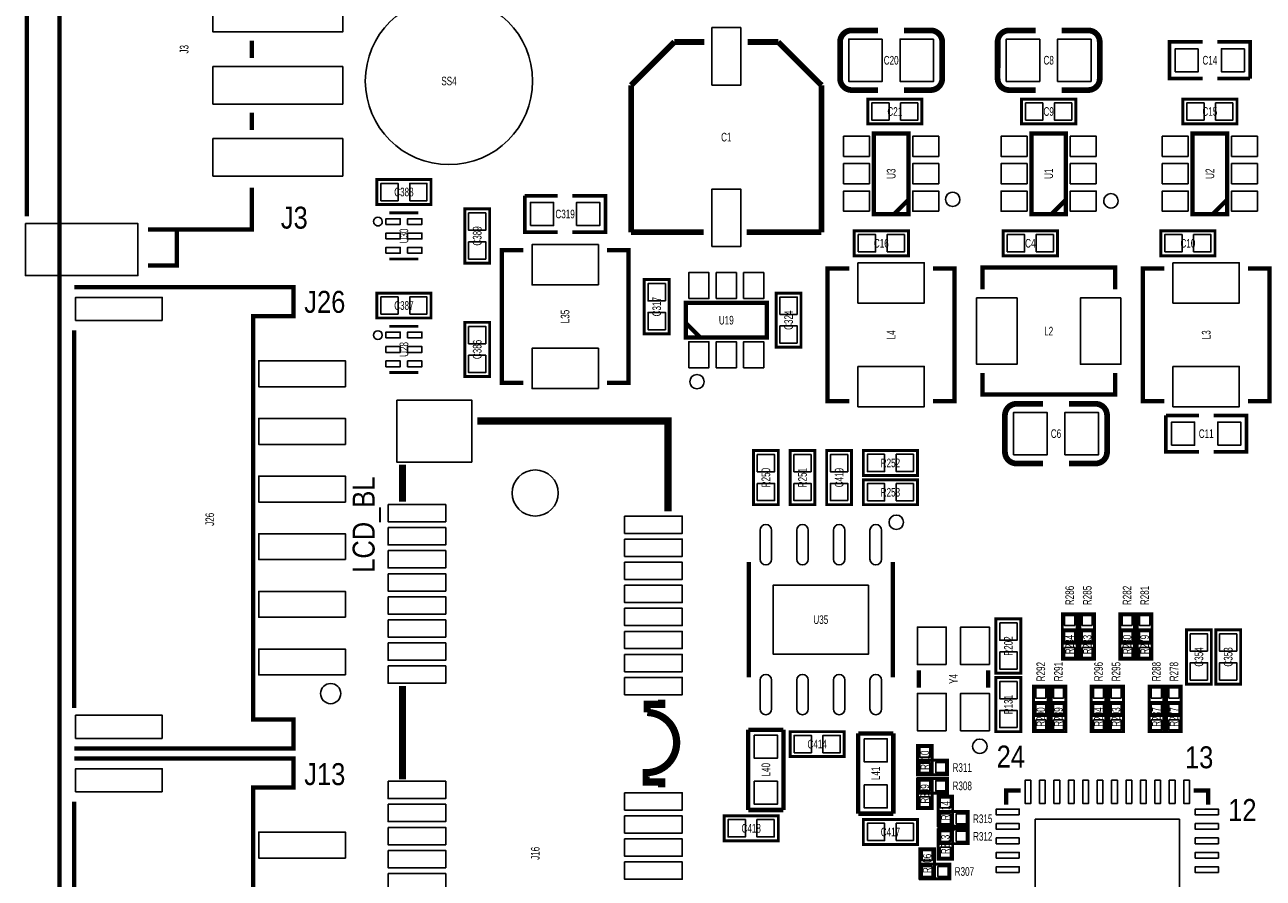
# Model space of a CAD drawing. Extents: x -1 to 127, y -8 to 79.
# Tile 2 of 14: x -1 to 42, y 25 to 55. Entities that reach past the tile are written whole.
import ezdxf
from ezdxf.enums import TextEntityAlignment as Align

# ---------------------------------------------------------------- set-up
doc = ezdxf.new("R2010")
doc.units = 0
for name, color, linetype in [('BG_OUTLINE', 12, 'CONTINUOUS'), ('BG_SILKSCREEN_TOP', 7, 'CONTINUOUS'), ('PG_SILKSCREEN_TOP', 7, 'CONTINUOUS'), ('PIN_TOP', 92, 'CONTINUOUS'), ('RD_SILKSCREEN_TOP', 7, 'CONTINUOUS')]:
    doc.layers.add(name, color=color, linetype=linetype)

msp = doc.modelspace()

# ---------------------------------------------------------------- linework, layer by layer
at = {"layer": 'BG_OUTLINE', "const_width": 0.1524}
msp.add_lwpolyline([(125.000004, 0), (125.000004, -2.999994), (126.500001, -2.999994), (126.500001, -6.499987, -0.414214), (125.000004, -7.999984), (1.499997, -7.999984, -0.414214), (0, -6.499987), (0, -2.999994), (1.499997, -2.999994), (1.499997, 0, -0.414212), (0, 1.499997), (0, 68.49999, -0.414216), (1.499997, 70.000012), (43.999988, 70.000012), (43.999988, 60.949992), (58.000011, 60.949992), (58.000011, 70.000012), (125.000004, 70.000012, -0.414216), (126.500001, 68.49999), (126.500001, 1.499997, -0.414212), (125.000004, 0), (1.499997, 0)], format="xyb", dxfattribs=at)
at = {"layer": 'BG_OUTLINE'}
msp.add_lwpolyline([(125.000004, 0, 0.414212), (126.500001, 1.499997), (126.500001, 68.49999, 0.414216), (125.000004, 70.000012), (58.000011, 70.000012), (58.000011, 60.949992), (43.999988, 60.949992), (43.999988, 70.000012), (1.499997, 70.000012, 0.414216), (0, 68.49999), (0, 1.499997, 0.414212), (1.499997, 0)], format="xyb", close=True, dxfattribs=at)
at = {"layer": 'BG_SILKSCREEN_TOP', "const_width": 0.249911}
for points in [[(21.08929, 38.077394), (21.08929, 41.208198), (14.478711, 41.208198)], [(21.089595, 38.076911), (21.089595, 41.208198), (14.478711, 41.208198)], [(11.889511, 39.694891), (11.889511, 38.402514)], [(11.889511, 39.694612), (11.889511, 38.402311)], [(11.889511, 32.011391), (11.889511, 28.780511)], [(11.889511, 32.011112), (11.889511, 28.780308)]]:
    msp.add_lwpolyline(points, dxfattribs=at)
for points in [[(20.876006, 31.533897), (20.876006, 31.373597), (20.371994, 31.373597), (20.371994, 31.09501, -0.98891), (20.348194, 29.007791), (20.336205, 29.007791), (20.336205, 28.68201), (20.86991, 28.68201), (20.86991, 28.498292)], [(20.876006, 31.533592), (20.876006, 31.373597), (20.371994, 31.373597), (20.371994, 31.094705, -0.989926), (20.348397, 29.007613), (20.33651, 29.007613), (20.33651, 28.681705), (20.86991, 28.681705), (20.86991, 28.498114)]]:
    msp.add_lwpolyline(points, format="xyb", dxfattribs=at)
at = {"layer": 'PG_SILKSCREEN_TOP'}
for points, const_width in [([(-1.130808, 48.302012), (-1.130808, 59.901988)], 0.150012), ([(30.199076, 54.75605), (29.279088, 54.75605)], 0.199898), ([(35.660076, 54.75605), (34.740088, 54.75605)], 0.199898), ([(6.669202, 54.401999), (6.669202, 53.802001)], 0.150012), ([(21.313902, 54.353993), (19.814007, 52.854098)], 0.199898), ([(22.352, 54.353993), (21.313902, 54.353993)], 0.199898), ([(24.914098, 54.353993), (23.8506, 54.353993)], 0.199898), ([(26.413993, 52.854098), (24.914098, 54.353993)], 0.199898), ([(39.624, 53.086), (38.481, 53.086), (38.481, 54.356), (39.624, 54.356)], 0.127), ([(40.132, 54.356), (41.275, 54.356), (41.275, 53.086)], 0.127), ([(19.814007, 52.854098), (19.814007, 47.754007)], 0.199898), ([(26.413993, 47.754007), (26.413993, 52.854098)], 0.199898), ([(41.275, 53.086), (40.132, 53.086)], 0.127), ([(27.458924, 52.68595), (28.378912, 52.68595)], 0.199898), ([(29.8958, 51.5112), (28.0162, 51.5112), (28.0162, 52.3748), (29.8958, 52.3748), (29.8958, 51.5112)], 0.1016), ([(32.919924, 52.68595), (33.839912, 52.68595)], 0.199898), ([(35.2298, 51.5112), (33.3502, 51.5112), (33.3502, 52.3748), (35.2298, 52.3748), (35.2298, 51.5112)], 0.1016), ([(40.8178, 51.5112), (38.9382, 51.5112), (38.9382, 52.3748), (40.8178, 52.3748), (40.8178, 51.5112)], 0.1016), ([(6.669202, 51.902004), (6.669202, 51.302006)], 0.150012), ([(28.229001, 48.384003), (29.428999, 48.384003), (29.428999, 51.183997), (28.229001, 51.183997), (28.229001, 48.384003)], 0.150012), ([(33.690001, 48.384003), (34.889999, 48.384003), (34.889999, 51.183997), (33.690001, 51.183997), (33.690001, 48.384003)], 0.150012), ([(39.278001, 48.384003), (40.477999, 48.384003), (40.477999, 51.183997), (39.278001, 51.183997), (39.278001, 48.384003)], 0.150012), ([(6.669202, 49.30201), (6.669202, 47.852), (3.069209, 47.852)], 0.150012), ([(10.9982, 49.5808), (12.8778, 49.5808), (12.8778, 48.7172), (10.9982, 48.7172), (10.9982, 49.5808)], 0.1016), ([(17.272, 47.752), (16.129, 47.752), (16.129, 49.022)], 0.127), ([(16.129, 49.022), (17.272, 49.022)], 0.127), ([(17.78, 49.022), (18.923, 49.022), (18.923, 47.752), (17.78, 47.752)], 0.127), ([(28.929, 48.384003), (29.428999, 48.884002)], 0.150012), ([(34.39, 48.384003), (34.889999, 48.884002)], 0.150012), ([(39.978, 48.384003), (40.477999, 48.884002)], 0.150012), ([(14.9098, 48.5648), (14.9098, 46.6852), (14.0462, 46.6852), (14.0462, 48.5648), (14.9098, 48.5648)], 0.1016), ([(12.437999, 48.424998), (11.438001, 48.424998)], 0.1), ([(3.069209, 46.60199), (4.069207, 46.60199), (4.069207, 47.802013)], 0.150012), ([(19.814007, 47.754007), (22.3266, 47.754007)], 0.199898), ([(23.8252, 47.754007), (26.413993, 47.754007)], 0.199898), ([(27.549399, 47.8028), (29.428999, 47.8028), (29.428999, 46.9392), (27.549399, 46.9392), (27.549399, 47.8028)], 0.1016), ([(32.7152, 47.8028), (34.5948, 47.8028), (34.5948, 46.9392), (32.7152, 46.9392), (32.7152, 47.8028)], 0.1016), ([(38.1762, 47.8028), (40.0558, 47.8028), (40.0558, 46.9392), (38.1762, 46.9392), (38.1762, 47.8028)], 0.1016), ([(12.437999, 46.825002), (11.438001, 46.825002)], 0.1), ([(16.078479, 47.128506), (15.328494, 47.128506), (15.328494, 42.528515), (16.078479, 42.528515)], 0.150012), ([(18.978499, 42.528515), (19.728485, 42.528515), (19.728485, 47.128506), (18.978499, 47.128506)], 0.150012), ([(27.376501, 46.498485), (26.626515, 46.498485), (26.626515, 41.898494), (27.376501, 41.898494)], 0.150012), ([(30.276521, 41.898494), (31.026506, 41.898494), (31.026506, 46.498485), (30.276521, 46.498485)], 0.150012), ([(36.592485, 45.775499), (36.592485, 46.525485), (31.992494, 46.525485), (31.992494, 45.775499)], 0.150012), ([(38.298501, 46.498485), (37.548515, 46.498485), (37.548515, 41.898494), (38.298501, 41.898494)], 0.150012), ([(41.198521, 41.898494), (41.948506, 41.898494), (41.948506, 46.498485), (41.198521, 46.498485)], 0.150012), ([(20.2692, 44.231001), (20.2692, 46.110601), (21.1328, 46.110601), (21.1328, 44.231001), (20.2692, 44.231001)], 0.1016), ([(0.508, 29.845991), (8.107985, 29.845991), (8.107985, 30.845989), (6.707988, 30.845989), (6.707988, 44.846011), (8.107985, 44.846011), (8.107985, 45.846009), (0.508, 45.846009)], 0.150012), ([(10.9982, 45.6438), (12.8778, 45.6438), (12.8778, 44.7802), (10.9982, 44.7802), (10.9982, 45.6438)], 0.1016), ([(24.8412, 43.7642), (24.8412, 45.6438), (25.7048, 45.6438), (25.7048, 43.7642), (24.8412, 43.7642)], 0.1016), ([(21.714003, 45.303999), (21.714003, 44.104001), (24.513997, 44.104001), (24.513997, 45.303999), (21.714003, 45.303999)], 0.150012), ([(14.9098, 44.6278), (14.9098, 42.7482), (14.0462, 42.7482), (14.0462, 44.6278), (14.9098, 44.6278)], 0.1016), ([(21.714003, 44.604), (22.214002, 44.104001)], 0.150012), ([(0.508, 31.245988), (0.508, 44.346012)], 0.150012), ([(12.437999, 44.487998), (11.438001, 44.487998)], 0.1), ([(12.437999, 42.888002), (11.438001, 42.888002)], 0.1), ([(31.992494, 42.875479), (31.992494, 42.125494), (36.592485, 42.125494), (36.592485, 42.875479)], 0.150012), ([(35.914076, 41.80205), (34.994088, 41.80205)], 0.199898), ([(21.089493, 38.077115), (21.089493, 41.208198), (14.478813, 41.208198)], 0.250012), ([(39.497, 40.132), (38.354, 40.132), (38.354, 41.402)], 0.127), ([(38.354, 41.402), (39.497, 41.402)], 0.127), ([(40.005, 41.402), (41.148, 41.402), (41.148, 40.132), (40.005, 40.132)], 0.127), ([(24.9174, 40.1828), (24.9174, 38.3032), (24.0538, 38.3032), (24.0538, 40.1828), (24.9174, 40.1828)], 0.1016), ([(26.1874, 40.1828), (26.1874, 38.3032), (25.3238, 38.3032), (25.3238, 40.1828), (26.1874, 40.1828)], 0.1016), ([(26.5938, 38.3032), (26.5938, 40.1828), (27.4574, 40.1828), (27.4574, 38.3032), (26.5938, 38.3032)], 0.1016), ([(29.7434, 39.3192), (27.8638, 39.3192), (27.8638, 40.1828), (29.7434, 40.1828), (29.7434, 39.3192)], 0.1016), ([(11.889511, 39.694714), (11.889511, 38.402412)], 0.250012), ([(33.173924, 39.73195), (34.093912, 39.73195)], 0.199898), ([(27.8638, 39.1668), (29.7434, 39.1668), (29.7434, 38.3032), (27.8638, 38.3032), (27.8638, 39.1668)], 0.1016), ([(23.890605, 32.315404), (23.890605, 36.315396)], 0.150012), ([(28.890595, 32.315404), (28.890595, 36.315396)], 0.150012), ([(33.3248, 34.3408), (33.3248, 32.4612), (32.4612, 32.4612), (32.4612, 34.3408), (33.3248, 34.3408)], 0.1016), ([(35.271177, 33.5026), (35.271177, 34.5186), (34.763177, 34.5186), (34.763177, 33.5026), (35.271177, 33.5026)], 0.1016), ([(35.880777, 33.5026), (35.880777, 34.5186), (35.372777, 34.5186), (35.372777, 33.5026), (35.880777, 33.5026)], 0.1016), ([(37.2618, 33.5026), (37.2618, 34.5186), (36.7538, 34.5186), (36.7538, 33.5026), (37.2618, 33.5026)], 0.1016), ([(37.8714, 33.5026), (37.8714, 34.5186), (37.3634, 34.5186), (37.3634, 33.5026), (37.8714, 33.5026)], 0.1016), ([(34.763177, 33.9598), (34.763177, 32.9438), (35.271177, 32.9438), (35.271177, 33.9598), (34.763177, 33.9598)], 0.1016), ([(35.372777, 33.9598), (35.372777, 32.9438), (35.880777, 32.9438), (35.880777, 33.9598), (35.372777, 33.9598)], 0.1016), ([(36.7538, 33.9598), (36.7538, 32.9438), (37.2618, 32.9438), (37.2618, 33.9598), (36.7538, 33.9598)], 0.1016), ([(37.3634, 33.9598), (37.3634, 32.9438), (37.8714, 32.9438), (37.8714, 33.9598), (37.3634, 33.9598)], 0.1016), ([(39.0652, 32.0802), (39.0652, 33.9598), (39.9288, 33.9598), (39.9288, 32.0802), (39.0652, 32.0802)], 0.1016), ([(40.0812, 32.0802), (40.0812, 33.9598), (40.9448, 33.9598), (40.9448, 32.0802), (40.0812, 32.0802)], 0.1016), ([(29.788002, 31.958001), (29.788002, 32.557999)], 0.150012), ([(32.187998, 31.958001), (32.187998, 32.557999)], 0.150012), ([(32.4612, 30.4292), (32.4612, 32.3088), (33.3248, 32.3088), (33.3248, 30.4292), (32.4612, 30.4292)], 0.1016), ([(11.889511, 32.011315), (11.889511, 28.78041)], 0.250012), ([(34.271179, 30.988), (34.271179, 32.004), (33.763179, 32.004), (33.763179, 30.988), (34.271179, 30.988)], 0.1016), ([(34.880779, 30.988), (34.880779, 32.004), (34.372779, 32.004), (34.372779, 30.988), (34.880779, 30.988)], 0.1016), ([(36.2712, 30.988), (36.2712, 32.004), (35.7632, 32.004), (35.7632, 30.988), (36.2712, 30.988)], 0.1016), ([(36.8808, 30.988), (36.8808, 32.004), (36.3728, 32.004), (36.3728, 30.988), (36.8808, 30.988)], 0.1016), ([(38.2778, 30.988), (38.2778, 32.004), (37.7698, 32.004), (37.7698, 30.988), (38.2778, 30.988)], 0.1016), ([(38.8874, 30.988), (38.8874, 32.004), (38.3794, 32.004), (38.3794, 30.988), (38.8874, 30.988)], 0.1016), ([(33.763179, 31.4452), (33.763179, 30.4292), (34.271179, 30.4292), (34.271179, 31.4452), (33.763179, 31.4452)], 0.1016), ([(34.372779, 31.4452), (34.372779, 30.4292), (34.880779, 30.4292), (34.880779, 31.4452), (34.372779, 31.4452)], 0.1016), ([(35.7632, 31.4452), (35.7632, 30.4292), (36.2712, 30.4292), (36.2712, 31.4452), (35.7632, 31.4452)], 0.1016), ([(36.3728, 31.4452), (36.3728, 30.4292), (36.8808, 30.4292), (36.8808, 31.4452), (36.3728, 31.4452)], 0.1016), ([(37.7698, 31.4452), (37.7698, 30.4292), (38.2778, 30.4292), (38.2778, 31.4452), (37.7698, 31.4452)], 0.1016), ([(38.3794, 31.4452), (38.3794, 30.4292), (38.8874, 30.4292), (38.8874, 31.4452), (38.3794, 31.4452)], 0.1016), ([(23.876, 27.7114), (23.876, 30.4927)], 0.1524), ([(23.876, 30.4927), (25.0952, 30.4927)], 0.1524), ([(25.0952, 30.4927), (25.0952, 27.7114)], 0.1524), ([(25.3238, 30.4292), (27.2034, 30.4292), (27.2034, 29.5656), (25.3238, 29.5656), (25.3238, 30.4292)], 0.1016), ([(27.686, 27.5844), (27.686, 30.3657)], 0.1524), ([(27.686, 30.3657), (28.9052, 30.3657)], 0.1524), ([(28.9052, 30.3657), (28.9052, 27.5844)], 0.1524), ([(29.7434, 29.9466), (29.7434, 28.9306), (30.2514, 28.9306), (30.2514, 29.9466), (29.7434, 29.9466)], 0.1016), ([(0.508, 17.495114), (8.107985, 17.495114), (8.107985, 18.495112), (6.707988, 18.495112), (6.707988, 28.495117), (8.107985, 28.495117), (8.107985, 29.495115), (0.508, 29.495115)], 0.150012), ([(30.7848, 29.4386), (29.7688, 29.4386), (29.7688, 28.9306), (30.7848, 28.9306), (30.7848, 29.4386)], 0.1016), ([(30.2514, 27.7622), (30.2514, 28.7782), (29.7434, 28.7782), (29.7434, 27.7622), (30.2514, 27.7622)], 0.1016), ([(30.7848, 28.8036), (29.7688, 28.8036), (29.7688, 28.2956), (30.7848, 28.2956), (30.7848, 28.8036)], 0.1016), ([(32.822007, 27.891994), (32.822007, 28.391993), (33.322006, 28.391993)], 0.150012), ([(39.821993, 27.891994), (39.821993, 28.391993), (39.321994, 28.391993)], 0.150012), ([(0.508, 18.895111), (0.508, 27.995118)], 0.150012), ([(30.4546, 28.194), (30.4546, 27.178), (30.9626, 27.178), (30.9626, 28.194), (30.4546, 28.194)], 0.1016), ([(24.9174, 26.6446), (23.0378, 26.6446), (23.0378, 27.5082), (24.9174, 27.5082), (24.9174, 26.6446)], 0.1016), ([(25.0952, 27.7114), (23.876, 27.7114)], 0.1524), ([(28.9052, 27.5844), (27.686, 27.5844)], 0.1524), ([(31.496, 27.6606), (30.48, 27.6606), (30.48, 27.1526), (31.496, 27.1526), (31.496, 27.6606)], 0.1016), ([(27.8638, 27.3812), (29.7434, 27.3812), (29.7434, 26.5176), (27.8638, 26.5176), (27.8638, 27.3812)], 0.1016), ([(30.9626, 26.0096), (30.9626, 27.0256), (30.4546, 27.0256), (30.4546, 26.0096), (30.9626, 26.0096)], 0.1016), ([(31.496, 27.051), (30.48, 27.051), (30.48, 26.543), (31.496, 26.543), (31.496, 27.051)], 0.1016), ([(29.8196, 26.3652), (29.8196, 25.3492), (30.3276, 25.3492), (30.3276, 26.3652), (29.8196, 26.3652)], 0.1016), ([(30.861, 25.8318), (29.845, 25.8318), (29.845, 25.3238), (30.861, 25.3238), (30.861, 25.8318)], 0.1016)]:
    msp.add_lwpolyline(points, dxfattribs=dict(at, const_width=const_width))
for points, const_width in [([(28.378912, 54.75605), (27.458924, 54.75605, 0.4144), (27.059128, 54.356)], 0.199898), ([(30.599126, 53.086), (30.599126, 54.356, 0.414214), (30.199076, 54.75605)], 0.199898), ([(33.839912, 54.75605), (32.919924, 54.75605, 0.4144), (32.520128, 54.356)], 0.199898), ([(36.060126, 53.086), (36.060126, 54.356, 0.414214), (35.660076, 54.75605)], 0.199898), ([(27.059128, 54.356), (27.058874, 53.086, 0.414214), (27.458924, 52.68595)], 0.199898), ([(32.520128, 54.356), (32.519874, 53.086, 0.414214), (32.919924, 52.68595)], 0.199898), ([(29.279088, 52.68595), (30.199076, 52.68595, 0.414214), (30.599126, 53.086)], 0.199898), ([(34.740088, 52.68595), (35.660076, 52.68595, 0.414214), (36.060126, 53.086)], 0.199898), ([(34.093912, 41.80205), (33.173924, 41.80205, 0.414214), (32.773874, 41.402)], 0.199898), ([(36.313872, 40.132), (36.314126, 41.402, 0.414214), (35.914076, 41.80205)], 0.199898), ([(32.773874, 41.402), (32.773874, 40.132, 0.414214), (33.173924, 39.73195)], 0.199898), ([(34.994088, 39.73195), (35.914076, 39.73195, 0.4144), (36.313872, 40.132)], 0.199898), ([(20.876006, 31.533694), (20.876006, 31.373597), (20.372095, 31.373597), (20.372095, 31.094909, -0.988668), (20.348296, 29.007791), (20.336408, 29.007791), (20.336408, 28.681909), (20.870012, 28.681909), (20.870012, 28.498114)], 0.250012)]:
    msp.add_lwpolyline(points, format="xyb", dxfattribs=dict(at, const_width=const_width))
for points in [[(31.212612, 48.895, 1), (30.712592, 48.895002, 1)], [(36.699012, 48.8442, 1), (36.198992, 48.844202, 1)], [(11.187989, 48.124999, 1), (10.888011, 48.125001, 1)], [(11.187989, 44.187999, 1), (10.888011, 44.188001, 1)], [(22.348012, 42.5704, 1), (21.84799, 42.570396, 1)], [(29.256787, 37.6936, 1), (28.756821, 37.693615, 1)], [(9.748012, 31.750025, 1), (9.048012, 31.750005, 1)], [(32.152387, 29.9212, 1), (31.65242, 29.921195, 1)]]:
    msp.add_lwpolyline(points, format="xyb", close=True, dxfattribs=at)
at = {"layer": 'PIN_TOP'}
for points in [[(5.319204, 56.002009), (9.819195, 56.002009), (9.819195, 54.702011), (5.319204, 54.702011)], [(22.613595, 52.854581), (22.613595, 54.853586), (23.614405, 54.853586), (23.614405, 52.854581)], [(28.51898, 54.455949), (28.51898, 52.986051), (27.358988, 52.986051), (27.358988, 54.455949)], [(30.299012, 54.455949), (30.299012, 52.986051), (29.13902, 52.986051), (29.13902, 54.455949)], [(33.97998, 54.455949), (33.97998, 52.986051), (32.819988, 52.986051), (32.819988, 54.455949)], [(35.760012, 54.455949), (35.760012, 52.986051), (34.60002, 52.986051), (34.60002, 54.455949)], [(39.47795, 54.12105), (39.47795, 53.32095), (38.67785, 53.32095), (38.67785, 54.12105)], [(41.07815, 54.12105), (41.07815, 53.32095), (40.27805, 53.32095), (40.27805, 54.12105)], [(5.319204, 53.501988), (9.819195, 53.501988), (9.819195, 52.201991), (5.319204, 52.201991)], [(28.755823, 52.242695), (28.755823, 51.643305), (28.156433, 51.643305), (28.156433, 52.242695)], [(29.755567, 52.242695), (29.755567, 51.643305), (29.156177, 51.643305), (29.156177, 52.242695)], [(34.089823, 52.242695), (34.089823, 51.643305), (33.490433, 51.643305), (33.490433, 52.242695)], [(35.089567, 52.242695), (35.089567, 51.643305), (34.490177, 51.643305), (34.490177, 52.242695)], [(39.677823, 52.242695), (39.677823, 51.643305), (39.078433, 51.643305), (39.078433, 52.242695)], [(40.677567, 52.242695), (40.677567, 51.643305), (40.078177, 51.643305), (40.078177, 52.242695)], [(5.319204, 51.001993), (9.819195, 51.001993), (9.819195, 49.701996), (5.319204, 49.701996)], [(28.079002, 50.384011), (27.179003, 50.384011), (27.179003, 51.08401), (28.079002, 51.08401)], [(30.478997, 50.384011), (29.578998, 50.384011), (29.578998, 51.08401), (30.478997, 51.08401)], [(33.540002, 50.384011), (32.640003, 50.384011), (32.640003, 51.08401), (33.540002, 51.08401)], [(35.939997, 50.384011), (35.039998, 50.384011), (35.039998, 51.08401), (35.939997, 51.08401)], [(39.128002, 50.384011), (38.228003, 50.384011), (38.228003, 51.08401), (39.128002, 51.08401)], [(41.527997, 50.384011), (40.627998, 50.384011), (40.627998, 51.08401), (41.527997, 51.08401)], [(28.079002, 49.434001), (27.179003, 49.434001), (27.179003, 50.133999), (28.079002, 50.133999)], [(30.478997, 49.434001), (29.578998, 49.434001), (29.578998, 50.133999), (30.478997, 50.133999)], [(33.540002, 49.434001), (32.640003, 49.434001), (32.640003, 50.133999), (33.540002, 50.133999)], [(35.939997, 49.434001), (35.039998, 49.434001), (35.039998, 50.133999), (35.939997, 50.133999)], [(39.128002, 49.434001), (38.228003, 49.434001), (38.228003, 50.133999), (39.128002, 50.133999)], [(41.527997, 49.434001), (40.627998, 49.434001), (40.627998, 50.133999), (41.527997, 50.133999)], [(11.138433, 48.849305), (11.138433, 49.448695), (11.737823, 49.448695), (11.737823, 48.849305)], [(12.138177, 48.849305), (12.138177, 49.448695), (12.737567, 49.448695), (12.737567, 48.849305)], [(22.613595, 47.254389), (22.613595, 49.253394), (23.614405, 49.253394), (23.614405, 47.254389)], [(28.079002, 48.48399), (27.179003, 48.48399), (27.179003, 49.183988), (28.079002, 49.183988)], [(30.478997, 48.48399), (29.578998, 48.48399), (29.578998, 49.183988), (30.478997, 49.183988)], [(33.540002, 48.48399), (32.640003, 48.48399), (32.640003, 49.183988), (33.540002, 49.183988)], [(35.939997, 48.48399), (35.039998, 48.48399), (35.039998, 49.183988), (35.939997, 49.183988)], [(39.128002, 48.48399), (38.228003, 48.48399), (38.228003, 49.183988), (39.128002, 49.183988)], [(41.527997, 48.48399), (40.627998, 48.48399), (40.627998, 49.183988), (41.527997, 49.183988)], [(16.32585, 47.98695), (16.32585, 48.78705), (17.12595, 48.78705), (17.12595, 47.98695)], [(17.92605, 47.98695), (17.92605, 48.78705), (18.72615, 48.78705), (18.72615, 47.98695)], [(11.312982, 48.024999), (11.312982, 48.224999), (11.812981, 48.224999), (11.812981, 48.024999)], [(12.062993, 48.024999), (12.062993, 48.224999), (12.562992, 48.224999), (12.562992, 48.024999)], [(14.178305, 48.424567), (14.777695, 48.424567), (14.777695, 47.825177), (14.178305, 47.825177)], [(-1.180808, 48.051999), (2.719184, 48.051999), (2.719184, 46.252003), (-1.180808, 46.252003)], [(11.312982, 47.525), (11.312982, 47.725), (11.812981, 47.725), (11.812981, 47.525)], [(12.062993, 47.525), (12.062993, 47.725), (12.562992, 47.725), (12.562992, 47.525)], [(27.689632, 47.071305), (27.689632, 47.670695), (28.289021, 47.670695), (28.289021, 47.071305)], [(28.689376, 47.071305), (28.689376, 47.670695), (29.288765, 47.670695), (29.288765, 47.071305)], [(32.855433, 47.071305), (32.855433, 47.670695), (33.454823, 47.670695), (33.454823, 47.071305)], [(33.855177, 47.071305), (33.855177, 47.670695), (34.454567, 47.670695), (34.454567, 47.071305)], [(38.316433, 47.071305), (38.316433, 47.670695), (38.915823, 47.670695), (38.915823, 47.071305)], [(39.316177, 47.071305), (39.316177, 47.670695), (39.915567, 47.670695), (39.915567, 47.071305)], [(14.178305, 47.424823), (14.777695, 47.424823), (14.777695, 46.825433), (14.178305, 46.825433)], [(18.678487, 45.92861), (16.378491, 45.92861), (16.378491, 47.328607), (18.678487, 47.328607)], [(11.312982, 47.025001), (11.312982, 47.225001), (11.812981, 47.225001), (11.812981, 47.025001)], [(12.062993, 47.025001), (12.062993, 47.225001), (12.562992, 47.225001), (12.562992, 47.025001)], [(27.676513, 46.698586), (29.976508, 46.698586), (29.976508, 45.298589), (27.676513, 45.298589)], [(38.598513, 46.698586), (40.898508, 46.698586), (40.898508, 45.298589), (38.598513, 45.298589)], [(21.000695, 45.370979), (20.401305, 45.370979), (20.401305, 45.970368), (21.000695, 45.970368)], [(21.813977, 45.453986), (21.813977, 46.353984), (22.513976, 46.353984), (22.513976, 45.453986)], [(22.763988, 45.453986), (22.763988, 46.353984), (23.463987, 46.353984), (23.463987, 45.453986)], [(23.713999, 45.453986), (23.713999, 46.353984), (24.413997, 46.353984), (24.413997, 45.453986)], [(11.138433, 44.912305), (11.138433, 45.511695), (11.737823, 45.511695), (11.737823, 44.912305)], [(12.138177, 44.912305), (12.138177, 45.511695), (12.737567, 45.511695), (12.737567, 44.912305)], [(3.557981, 44.695999), (0.557987, 44.695999), (0.557987, 45.495997), (3.557981, 45.495997)], [(25.572695, 44.904177), (24.973305, 44.904177), (24.973305, 45.503567), (25.572695, 45.503567)], [(33.19239, 45.475487), (33.19239, 43.175491), (31.792393, 43.175491), (31.792393, 45.475487)], [(36.792586, 45.475487), (36.792586, 43.175491), (35.392589, 43.175491), (35.392589, 45.475487)], [(21.000695, 44.371235), (20.401305, 44.371235), (20.401305, 44.970624), (21.000695, 44.970624)], [(11.312982, 44.087999), (11.312982, 44.287999), (11.812981, 44.287999), (11.812981, 44.087999)], [(12.062993, 44.087999), (12.062993, 44.287999), (12.562992, 44.287999), (12.562992, 44.087999)], [(14.178305, 44.487567), (14.777695, 44.487567), (14.777695, 43.888177), (14.178305, 43.888177)], [(25.572695, 43.904433), (24.973305, 43.904433), (24.973305, 44.503823), (25.572695, 44.503823)], [(21.813977, 43.053991), (21.813977, 43.953989), (22.513976, 43.953989), (22.513976, 43.053991)], [(22.763988, 43.053991), (22.763988, 43.953989), (23.463987, 43.953989), (23.463987, 43.053991)], [(23.713999, 43.053991), (23.713999, 43.953989), (24.413997, 43.953989), (24.413997, 43.053991)], [(11.312982, 43.588), (11.312982, 43.788), (11.812981, 43.788), (11.812981, 43.588)], [(12.062993, 43.588), (12.062993, 43.788), (12.562992, 43.788), (12.562992, 43.588)], [(14.178305, 43.487823), (14.777695, 43.487823), (14.777695, 42.888433), (14.178305, 42.888433)], [(18.678487, 42.328414), (16.378491, 42.328414), (16.378491, 43.728411), (18.678487, 43.728411)], [(9.907981, 42.395991), (6.907987, 42.395991), (6.907987, 43.295989), (9.907981, 43.295989)], [(11.312982, 43.088001), (11.312982, 43.288001), (11.812981, 43.288001), (11.812981, 43.088001)], [(12.062993, 43.088001), (12.062993, 43.288001), (12.562992, 43.288001), (12.562992, 43.088001)], [(27.676513, 43.09839), (29.976508, 43.09839), (29.976508, 41.698393), (27.676513, 41.698393)], [(38.598513, 43.09839), (40.898508, 43.09839), (40.898508, 41.698393), (38.598513, 41.698393)], [(11.689512, 41.933216), (14.289507, 41.933216), (14.289507, 39.783207), (11.689512, 39.783207)], [(9.907981, 40.395995), (6.907987, 40.395995), (6.907987, 41.295993), (9.907981, 41.295993)], [(33.073975, 40.032051), (33.073975, 41.501949), (34.233968, 41.501949), (34.233968, 40.032051)], [(34.854007, 40.032051), (34.854007, 41.501949), (36.014, 41.501949), (36.014, 40.032051)], [(38.55085, 40.36695), (38.55085, 41.16705), (39.35095, 41.16705), (39.35095, 40.36695)], [(40.15105, 40.36695), (40.15105, 41.16705), (40.95115, 41.16705), (40.95115, 40.36695)], [(24.185905, 40.042567), (24.785295, 40.042567), (24.785295, 39.443177), (24.185905, 39.443177)], [(25.455905, 40.042567), (26.055295, 40.042567), (26.055295, 39.443177), (25.455905, 39.443177)], [(27.325295, 39.443177), (26.725905, 39.443177), (26.725905, 40.042567), (27.325295, 40.042567)], [(28.603423, 40.050695), (28.603423, 39.451305), (28.004033, 39.451305), (28.004033, 40.050695)], [(29.603167, 40.050695), (29.603167, 39.451305), (29.003777, 39.451305), (29.003777, 40.050695)], [(9.907981, 38.395999), (6.907987, 38.395999), (6.907987, 39.295997), (9.907981, 39.295997)], [(24.185905, 39.042823), (24.785295, 39.042823), (24.785295, 38.443433), (24.185905, 38.443433)], [(25.455905, 39.042823), (26.055295, 39.042823), (26.055295, 38.443433), (25.455905, 38.443433)], [(27.325295, 38.443433), (26.725905, 38.443433), (26.725905, 39.042823), (27.325295, 39.042823)], [(28.004033, 38.435305), (28.004033, 39.034695), (28.603423, 39.034695), (28.603423, 38.435305)], [(29.003777, 38.435305), (29.003777, 39.034695), (29.603167, 39.034695), (29.603167, 38.435305)], [(11.389512, 38.308204), (13.389508, 38.308204), (13.389508, 37.708205), (11.389512, 37.708205)], [(19.589496, 37.908205), (21.589492, 37.908205), (21.589492, 37.308206), (19.589496, 37.308206)], [(11.389512, 37.508205), (13.389508, 37.508205), (13.389508, 36.908207), (11.389512, 36.908207)], [(9.907981, 36.396003), (6.907987, 36.396003), (6.907987, 37.296001), (9.907981, 37.296001)], [(19.589496, 37.108206), (21.589492, 37.108206), (21.589492, 36.508207), (19.589496, 36.508207)], [(11.389512, 36.708207), (13.389508, 36.708207), (13.389508, 36.108208), (11.389512, 36.108208)], [(19.589496, 36.308208), (21.589492, 36.308208), (21.589492, 35.708209), (19.589496, 35.708209)], [(11.389512, 35.908209), (13.389508, 35.908209), (13.389508, 35.30821), (11.389512, 35.30821)], [(9.907981, 34.396007), (6.907987, 34.396007), (6.907987, 35.296005), (9.907981, 35.296005)], [(19.589496, 35.508209), (21.589492, 35.508209), (21.589492, 34.908211), (19.589496, 34.908211)], [(28.040597, 35.515398), (28.040597, 33.115402), (24.740603, 33.115402), (24.740603, 35.515398)], [(11.389512, 35.10821), (13.389508, 35.10821), (13.389508, 34.508211), (11.389512, 34.508211)], [(19.589496, 34.708211), (21.589492, 34.708211), (21.589492, 34.108212), (19.589496, 34.108212)], [(35.192183, 34.110676), (34.842171, 34.110676), (34.842171, 34.460688), (35.192183, 34.460688)], [(35.801783, 34.110676), (35.451771, 34.110676), (35.451771, 34.460688), (35.801783, 34.460688)], [(37.182806, 34.110676), (36.832794, 34.110676), (36.832794, 34.460688), (37.182806, 34.460688)], [(37.792406, 34.110676), (37.442394, 34.110676), (37.442394, 34.460688), (37.792406, 34.460688)], [(11.389512, 34.308212), (13.389508, 34.308212), (13.389508, 33.708213), (11.389512, 33.708213)], [(30.737988, 32.758012), (29.73799, 32.758012), (29.73799, 34.058009), (30.737988, 34.058009)], [(32.23801, 32.758012), (31.238012, 32.758012), (31.238012, 34.058009), (32.23801, 34.058009)], [(32.593305, 34.200567), (33.192695, 34.200567), (33.192695, 33.601177), (32.593305, 33.601177)], [(11.389512, 33.508213), (13.389508, 33.508213), (13.389508, 32.908215), (11.389512, 32.908215)], [(19.589496, 33.908213), (21.589492, 33.908213), (21.589492, 33.308214), (19.589496, 33.308214)], [(35.192183, 33.560512), (34.842171, 33.560512), (34.842171, 33.910524), (35.192183, 33.910524)], [(34.842171, 33.901888), (35.192183, 33.901888), (35.192183, 33.551876), (34.842171, 33.551876)], [(35.801783, 33.560512), (35.451771, 33.560512), (35.451771, 33.910524), (35.801783, 33.910524)], [(35.451771, 33.901888), (35.801783, 33.901888), (35.801783, 33.551876), (35.451771, 33.551876)], [(37.182806, 33.560512), (36.832794, 33.560512), (36.832794, 33.910524), (37.182806, 33.910524)], [(36.832794, 33.901888), (37.182806, 33.901888), (37.182806, 33.551876), (36.832794, 33.551876)], [(37.792406, 33.560512), (37.442394, 33.560512), (37.442394, 33.910524), (37.792406, 33.910524)], [(37.442394, 33.901888), (37.792406, 33.901888), (37.792406, 33.551876), (37.442394, 33.551876)], [(39.796695, 33.220177), (39.197305, 33.220177), (39.197305, 33.819567), (39.796695, 33.819567)], [(40.812695, 33.220177), (40.213305, 33.220177), (40.213305, 33.819567), (40.812695, 33.819567)], [(9.907981, 32.396011), (6.907987, 32.396011), (6.907987, 33.296009), (9.907981, 33.296009)], [(19.589496, 33.108214), (21.589492, 33.108214), (21.589492, 32.508215), (19.589496, 32.508215)], [(32.593305, 33.200823), (33.192695, 33.200823), (33.192695, 32.601433), (32.593305, 32.601433)], [(34.842171, 33.351724), (35.192183, 33.351724), (35.192183, 33.001712), (34.842171, 33.001712)], [(35.451771, 33.351724), (35.801783, 33.351724), (35.801783, 33.001712), (35.451771, 33.001712)], [(36.832794, 33.351724), (37.182806, 33.351724), (37.182806, 33.001712), (36.832794, 33.001712)], [(37.442394, 33.351724), (37.792406, 33.351724), (37.792406, 33.001712), (37.442394, 33.001712)], [(11.389512, 32.70819), (13.389508, 32.70819), (13.389508, 32.108191), (11.389512, 32.108191)], [(39.796695, 32.220433), (39.197305, 32.220433), (39.197305, 32.819823), (39.796695, 32.819823)], [(40.812695, 32.220433), (40.213305, 32.220433), (40.213305, 32.819823), (40.812695, 32.819823)], [(19.589496, 32.30819), (21.589492, 32.30819), (21.589492, 31.708192), (19.589496, 31.708192)], [(33.192695, 31.569177), (32.593305, 31.569177), (32.593305, 32.168567), (33.192695, 32.168567)], [(34.192185, 31.596076), (33.842173, 31.596076), (33.842173, 31.946088), (34.192185, 31.946088)], [(34.801785, 31.596076), (34.451773, 31.596076), (34.451773, 31.946088), (34.801785, 31.946088)], [(36.192206, 31.596076), (35.842194, 31.596076), (35.842194, 31.946088), (36.192206, 31.946088)], [(36.801806, 31.596076), (36.451794, 31.596076), (36.451794, 31.946088), (36.801806, 31.946088)], [(38.198806, 31.596076), (37.848794, 31.596076), (37.848794, 31.946088), (38.198806, 31.946088)], [(38.808406, 31.596076), (38.458394, 31.596076), (38.458394, 31.946088), (38.808406, 31.946088)], [(30.737988, 30.457991), (29.73799, 30.457991), (29.73799, 31.757988), (30.737988, 31.757988)], [(32.23801, 30.457991), (31.238012, 30.457991), (31.238012, 31.757988), (32.23801, 31.757988)], [(34.192185, 31.045912), (33.842173, 31.045912), (33.842173, 31.395924), (34.192185, 31.395924)], [(33.842173, 31.387288), (34.192185, 31.387288), (34.192185, 31.037276), (33.842173, 31.037276)], [(34.801785, 31.045912), (34.451773, 31.045912), (34.451773, 31.395924), (34.801785, 31.395924)], [(34.451773, 31.387288), (34.801785, 31.387288), (34.801785, 31.037276), (34.451773, 31.037276)], [(36.192206, 31.045912), (35.842194, 31.045912), (35.842194, 31.395924), (36.192206, 31.395924)], [(35.842194, 31.387288), (36.192206, 31.387288), (36.192206, 31.037276), (35.842194, 31.037276)], [(36.801806, 31.045912), (36.451794, 31.045912), (36.451794, 31.395924), (36.801806, 31.395924)], [(36.451794, 31.387288), (36.801806, 31.387288), (36.801806, 31.037276), (36.451794, 31.037276)], [(38.198806, 31.045912), (37.848794, 31.045912), (37.848794, 31.395924), (38.198806, 31.395924)], [(37.848794, 31.387288), (38.198806, 31.387288), (38.198806, 31.037276), (37.848794, 31.037276)], [(38.808406, 31.045912), (38.458394, 31.045912), (38.458394, 31.395924), (38.808406, 31.395924)], [(38.458394, 31.387288), (38.808406, 31.387288), (38.808406, 31.037276), (38.458394, 31.037276)], [(3.557981, 30.196003), (0.557987, 30.196003), (0.557987, 30.996001), (3.557981, 30.996001)], [(33.192695, 30.569433), (32.593305, 30.569433), (32.593305, 31.168823), (33.192695, 31.168823)], [(33.842173, 30.837124), (34.192185, 30.837124), (34.192185, 30.487112), (33.842173, 30.487112)], [(34.451773, 30.837124), (34.801785, 30.837124), (34.801785, 30.487112), (34.451773, 30.487112)], [(35.842194, 30.837124), (36.192206, 30.837124), (36.192206, 30.487112), (35.842194, 30.487112)], [(36.451794, 30.837124), (36.801806, 30.837124), (36.801806, 30.487112), (36.451794, 30.487112)], [(37.848794, 30.837124), (38.198806, 30.837124), (38.198806, 30.487112), (37.848794, 30.487112)], [(38.458394, 30.837124), (38.808406, 30.837124), (38.808406, 30.487112), (38.458394, 30.487112)], [(24.08555, 30.30855), (24.88565, 30.30855), (24.88565, 29.50845), (24.08555, 29.50845)], [(25.464033, 29.697705), (25.464033, 30.297095), (26.063423, 30.297095), (26.063423, 29.697705)], [(26.463777, 29.697705), (26.463777, 30.297095), (27.063167, 30.297095), (27.063167, 29.697705)], [(27.89555, 30.18155), (28.69565, 30.18155), (28.69565, 29.38145), (27.89555, 29.38145)], [(29.822394, 29.888688), (30.172406, 29.888688), (30.172406, 29.538676), (29.822394, 29.538676)], [(29.822394, 29.338524), (30.172406, 29.338524), (30.172406, 28.988512), (29.822394, 28.988512)], [(30.176724, 29.359606), (30.176724, 29.009594), (29.826712, 29.009594), (29.826712, 29.359606)], [(30.726888, 29.359606), (30.726888, 29.009594), (30.376876, 29.009594), (30.376876, 29.359606)], [(3.557981, 28.34513), (0.557987, 28.34513), (0.557987, 29.145128), (3.557981, 29.145128)], [(11.389512, 28.708198), (13.389508, 28.708198), (13.389508, 28.108199), (11.389512, 28.108199)], [(24.08555, 28.70835), (24.88565, 28.70835), (24.88565, 27.90825), (24.08555, 27.90825)], [(27.89555, 28.58135), (28.69565, 28.58135), (28.69565, 27.78125), (27.89555, 27.78125)], [(30.172406, 28.370276), (29.822394, 28.370276), (29.822394, 28.720288), (30.172406, 28.720288)], [(30.176724, 28.724606), (30.176724, 28.374594), (29.826712, 28.374594), (29.826712, 28.724606)], [(30.726888, 28.724606), (30.726888, 28.374594), (30.376876, 28.374594), (30.376876, 28.724606)], [(33.671993, 28.742005), (33.671993, 27.942007), (33.471993, 27.942007), (33.471993, 28.742005)], [(34.171992, 28.742005), (34.171992, 27.942007), (33.971992, 27.942007), (33.971992, 28.742005)], [(34.671991, 28.742005), (34.671991, 27.942007), (34.471991, 27.942007), (34.471991, 28.742005)], [(35.17199, 28.742005), (35.17199, 27.942007), (34.97199, 27.942007), (34.97199, 28.742005)], [(35.671989, 28.742005), (35.671989, 27.942007), (35.471989, 27.942007), (35.471989, 28.742005)], [(36.171988, 28.742005), (36.171988, 27.942007), (35.971988, 27.942007), (35.971988, 28.742005)], [(36.672012, 28.742005), (36.672012, 27.942007), (36.472012, 27.942007), (36.472012, 28.742005)], [(37.172011, 28.742005), (37.172011, 27.942007), (36.972011, 27.942007), (36.972011, 28.742005)], [(37.67201, 28.742005), (37.67201, 27.942007), (37.47201, 27.942007), (37.47201, 28.742005)], [(38.172009, 28.742005), (38.172009, 27.942007), (37.972009, 27.942007), (37.972009, 28.742005)], [(38.672008, 28.742005), (38.672008, 27.942007), (38.472008, 27.942007), (38.472008, 28.742005)], [(39.172007, 28.742005), (39.172007, 27.942007), (38.972007, 27.942007), (38.972007, 28.742005)], [(11.389512, 27.908199), (13.389508, 27.908199), (13.389508, 27.3082), (11.389512, 27.3082)], [(19.589496, 28.308198), (21.589492, 28.308198), (21.589492, 27.7082), (19.589496, 27.7082)], [(30.172406, 27.820112), (29.822394, 27.820112), (29.822394, 28.170124), (30.172406, 28.170124)], [(30.533594, 28.136088), (30.883606, 28.136088), (30.883606, 27.786076), (30.533594, 27.786076)], [(19.589496, 27.5082), (21.589492, 27.5082), (21.589492, 26.908201), (19.589496, 26.908201)], [(30.533594, 27.585924), (30.883606, 27.585924), (30.883606, 27.235912), (30.533594, 27.235912)], [(30.887924, 27.581606), (30.887924, 27.231594), (30.537912, 27.231594), (30.537912, 27.581606)], [(31.438088, 27.581606), (31.438088, 27.231594), (31.088076, 27.231594), (31.088076, 27.581606)], [(33.271993, 27.542007), (32.471995, 27.542007), (32.471995, 27.742007), (33.271993, 27.742007)], [(40.172005, 27.542007), (39.372007, 27.542007), (39.372007, 27.742007), (40.172005, 27.742007)], [(11.389512, 27.108201), (13.389508, 27.108201), (13.389508, 26.508202), (11.389512, 26.508202)], [(23.777423, 27.376095), (23.777423, 26.776705), (23.178033, 26.776705), (23.178033, 27.376095)], [(24.777167, 27.376095), (24.777167, 26.776705), (24.177777, 26.776705), (24.177777, 27.376095)], [(28.004033, 26.649705), (28.004033, 27.249095), (28.603423, 27.249095), (28.603423, 26.649705)], [(29.003777, 26.649705), (29.003777, 27.249095), (29.603167, 27.249095), (29.603167, 26.649705)], [(33.271993, 27.042008), (32.471995, 27.042008), (32.471995, 27.242008), (33.271993, 27.242008)], [(38.821995, 22.392005), (33.822005, 22.392005), (33.822005, 27.391995), (38.821995, 27.391995)], [(40.172005, 27.042008), (39.372007, 27.042008), (39.372007, 27.242008), (40.172005, 27.242008)], [(9.907981, 26.045122), (6.907987, 26.045122), (6.907987, 26.94512), (9.907981, 26.94512)], [(19.589496, 26.708202), (21.589492, 26.708202), (21.589492, 26.108203), (19.589496, 26.108203)], [(30.883606, 26.617676), (30.533594, 26.617676), (30.533594, 26.967688), (30.883606, 26.967688)], [(30.887924, 26.972006), (30.887924, 26.621994), (30.537912, 26.621994), (30.537912, 26.972006)], [(31.438088, 26.972006), (31.438088, 26.621994), (31.088076, 26.621994), (31.088076, 26.972006)], [(33.271993, 26.542009), (32.471995, 26.542009), (32.471995, 26.742009), (33.271993, 26.742009)], [(40.172005, 26.542009), (39.372007, 26.542009), (39.372007, 26.742009), (40.172005, 26.742009)], [(11.389512, 26.308202), (13.389508, 26.308202), (13.389508, 25.708204), (11.389512, 25.708204)], [(29.898594, 26.307288), (30.248606, 26.307288), (30.248606, 25.957276), (29.898594, 25.957276)], [(30.883606, 26.067512), (30.533594, 26.067512), (30.533594, 26.417524), (30.883606, 26.417524)], [(33.271993, 26.04201), (32.471995, 26.04201), (32.471995, 26.24201), (33.271993, 26.24201)], [(40.172005, 26.04201), (39.372007, 26.04201), (39.372007, 26.24201), (40.172005, 26.24201)], [(19.589496, 25.908203), (21.589492, 25.908203), (21.589492, 25.308204), (19.589496, 25.308204)], [(11.389512, 25.508204), (13.389508, 25.508204), (13.389508, 24.908205), (11.389512, 24.908205)], [(29.898594, 25.757124), (30.248606, 25.757124), (30.248606, 25.407112), (29.898594, 25.407112)], [(30.252924, 25.752806), (30.252924, 25.402794), (29.902912, 25.402794), (29.902912, 25.752806)], [(30.803088, 25.752806), (30.803088, 25.402794), (30.453076, 25.402794), (30.453076, 25.752806)], [(33.271993, 25.542011), (32.471995, 25.542011), (32.471995, 25.742011), (33.271993, 25.742011)], [(40.172005, 25.542011), (39.372007, 25.542011), (39.372007, 25.742011), (40.172005, 25.742011)]]:
    msp.add_lwpolyline(points, close=True, dxfattribs=at)
for points in [[(24.2856, 36.415396), (24.2856, 37.415394, -1), (24.6856, 37.415394), (24.6856, 36.415396, -1)], [(25.5556, 36.415396), (25.5556, 37.415394, -1), (25.9556, 37.415394), (25.9556, 36.415396, -1)], [(26.8256, 36.415396), (26.8256, 37.415394, -1), (27.2256, 37.415394), (27.2256, 36.415396, -1)], [(28.0956, 36.415396), (28.0956, 37.415394, -1), (28.4956, 37.415394), (28.4956, 36.415396, -1)], [(24.2856, 31.215406), (24.2856, 32.215404, -1), (24.6856, 32.215404), (24.6856, 31.215406, -1)], [(25.5556, 31.215406), (25.5556, 32.215404, -1), (25.9556, 32.215404), (25.9556, 31.215406, -1)], [(26.8256, 31.215406), (26.8256, 32.215404, -1), (27.2256, 32.215404), (27.2256, 31.215406, -1)], [(28.0956, 31.215406), (28.0956, 32.215404, -1), (28.4956, 32.215404), (28.4956, 31.215406, -1)]]:
    msp.add_lwpolyline(points, format="xyb", close=True, dxfattribs=at)
for centre, radius in [((13.499998, 52.999996), 2.899994), ((16.489502, 38.708203), 0.799998)]:
    msp.add_circle(centre, radius, dxfattribs=at)

# ---------------------------------------------------------------- texts
at = {"layer": 'BG_SILKSCREEN_TOP', "width": 0.866667}
for s, p in [('J3', (7.6708, 47.879)), ('J26', (8.4836, 44.958)), ('J13', (8.4836, 28.575))]:
    msp.add_text(s, height=0.762, dxfattribs=at).set_placement(p)
msp.add_text('LCD_BL', height=0.762, rotation=90, dxfattribs=at).set_placement((10.922, 35.941))
at = {"layer": 'PG_SILKSCREEN_TOP', "width": 0.866667}
for s, p in [('24', (32.4866, 29.1846)), ('13', (39.0144, 29.1592)), ('12', (40.513, 27.3304))]:
    msp.add_text(s, height=0.762, dxfattribs=at).set_placement(p)
at = {"layer": 'RD_SILKSCREEN_TOP', "width": 0.700025}
for s, p in [('J3', (4.469181, 54.101873)), ('U3', (28.978987, 49.783873)), ('U1', (34.439987, 49.783873)), ('U2', (40.027987, 49.783873)), ('U30', (12.087987, 47.624873)), ('C389', (14.627987, 47.624873)), ('C317', (20.850987, 45.170674)), ('L35', (17.675987, 44.830873)), ('C324', (25.422987, 44.703873)), ('L4', (28.978987, 44.195873)), ('L3', (39.900987, 44.195873)), ('U28', (12.087987, 43.687873)), ('C386', (14.627987, 43.687873)), ('R250', (24.635587, 39.242873)), ('R251', (25.905587, 39.242873)), ('C419', (27.175587, 39.242873)), ('J26', (5.357978, 37.795886)), ('R286', (35.167164, 35.153473)), ('R285', (35.776764, 35.153473)), ('R282', (37.157787, 35.153473)), ('R281', (37.767387, 35.153473)), ('R202', (33.042987, 33.400873)), ('R284', (35.167164, 33.451673)), ('R283', (35.776764, 33.451673)), ('R280', (37.157787, 33.451673)), ('R279', (37.767387, 33.451673)), ('C354', (39.646987, 33.019873)), ('C353', (40.662987, 33.019873)), ('R292', (34.167166, 32.511873)), ('R291', (34.776766, 32.511873)), ('R296', (36.167187, 32.511873)), ('R295', (36.776787, 32.511873)), ('R288', (38.173787, 32.511873)), ('R278', (38.783387, 32.511873)), ('Y4', (31.137987, 32.257873)), ('R131', (33.042987, 31.368873)), ('R290', (34.167166, 30.937073)), ('R289', (34.776766, 30.937073)), ('R294', (36.167187, 30.937073)), ('R293', (36.776787, 30.937073)), ('R287', (38.173787, 30.937073)), ('R277', (38.783387, 30.937073)), ('R310', (30.147387, 29.438473)), ('L40', (24.635587, 29.108273)), ('L41', (28.445587, 28.981273)), ('R309', (30.147387, 28.270073)), ('R314', (30.858587, 27.685873)), ('R313', (30.858587, 26.517473)), ('J16', (16.639489, 26.208076)), ('R306', (30.223587, 25.857073))]:
    msp.add_text(s, height=0.299999, rotation=90, dxfattribs=at).set_placement(p, align=Align.CENTER)
for s, p in [('C20', (28.829, 53.571013)), ('C8', (34.29, 53.571013)), ('C14', (39.878, 53.571013)), ('SS4', (13.499998, 52.850009)), ('C21', (28.956, 51.792988)), ('C9', (34.29, 51.792988)), ('C15', (39.878, 51.792988)), ('C1', (23.114, 50.903988)), ('C388', (11.938, 48.998988)), ('C319', (17.526, 48.236988)), ('C16', (28.489199, 47.220988)), ('C4', (33.655, 47.220988)), ('C10', (39.116, 47.220988)), ('C387', (11.938, 45.061988)), ('U19', (23.114, 44.553988)), ('L2', (34.29, 44.172988)), ('C6', (34.544, 40.616988)), ('C11', (39.751, 40.616988)), ('R252', (28.8036, 39.600988)), ('R253', (28.8036, 38.584988)), ('U35', (26.3906, 34.165388)), ('C414', (26.2636, 29.847388)), ('R311', (31.2928, 29.034588)), ('R308', (31.2928, 28.399588)), ('R315', (32.004, 27.256588)), ('C418', (23.9776, 26.926388)), ('C417', (28.8036, 26.799388)), ('R312', (32.004, 26.646988)), ('R307', (31.369, 25.427813))]:
    msp.add_text(s, height=0.299999, dxfattribs=at).set_placement(p, align=Align.CENTER)

doc.saveas('drawing.dxf')
